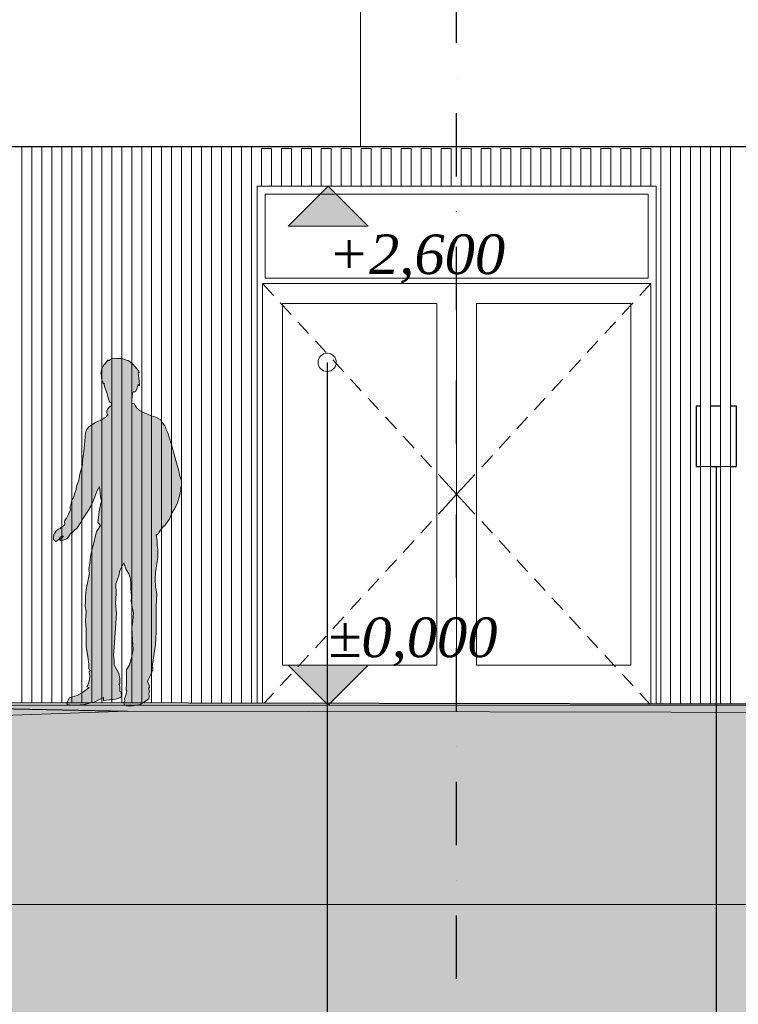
# Model space of a CAD drawing. Header units: millimetres. Extents: x -3848 to 115359, y -22918 to 12821.
# Tile 9 of 51: x 10814 to 14414, y -1500 to 3435. Entities that reach past the tile are written whole.
import ezdxf
from ezdxf.enums import TextEntityAlignment as Align

# ---------------------------------------------------------------- set-up
doc = ezdxf.new("R2010")
doc.units = ezdxf.units.MM
doc.header["$MEASUREMENT"] = 0
doc.linetypes.add('Dot & Dashed', pattern=[670.277762, 317.5, -176.388889, 0, -176.388874])
for name, color, linetype in [('1244_Fassaadi varustus', 7, 'Continuous'), ('1311_Vaheseinad', 7, 'Continuous'), ('New_010_Teljed', 7, 'Continuous'), ('New_1131_Liiklusalade katted', 7, 'Continuous'), ('New_1241_Välisseinad', 7, 'Continuous'), ('New_1331_Sisseehitatud standardmööbel', 7, 'Continuous'), ('New__2D mõõdud', 7, 'Continuous'), ('New_ARCHICAD Doors', 7, 'Continuous')]:
    doc.layers.add(name, color=color, linetype=linetype)
for name, color, linetype, lineweight in [('1244_Fassaadi varustus_Pen_No__101', 252, 'Continuous', 13), ('1311_Vaheseinad_Pen_No__41', 7, 'Continuous', 25), ('_2D maapind_Pen_No__101', 252, 'Continuous', 13), ('_2D tähised_Pen_No__1', 7, 'Continuous', 13), ('New_010_Teljed_Pen_No__1', 7, 'Continuous', 13), ('New_1131_Liiklusalade katted_Pen_No__53', 54, 'Continuous', 25), ('New_1241_Välisseinad_Pen_No__41', 7, 'Continuous', 25), ('New_1331_Sisseehitatud standardmööbel_Pen_No__101', 252, 'Continuous', 13), ('New__2D mõõdud_Pen_No__101', 252, 'Continuous', 13), ('New__2D tekstid_Pen_No__1', 7, 'Continuous', 13), ('New_ARCHICAD Doors_Pen_No__101', 252, 'Continuous', 13)]:
    doc.layers.add(name, color=color, linetype=linetype, lineweight=lineweight)
for name, color, linetype, lineweight, true_color in [('_2D maapind_Pen_No__102', 7, 'Continuous', 13, 0xcccccc), ('New_010_Teljed_Pen_No__48', 7, 'Continuous', 25, 0xa80f02), ('New_1131_Liiklusalade katted_Pen_No__93', 7, 'Continuous', 13, 0xa2a233), ('New__2D Abi_Pen_No__62', 7, 'Continuous', 20, 0xaaaaaa)]:
    doc.layers.add(name, color=color, linetype=linetype, lineweight=lineweight, true_color=true_color)
doc.styles.add('GENERATED_STYLE_1', font='arial.ttf')
doc.styles.add('GENERATED_STYLE_2', font='txt')
doc.dimstyles.new('GENERATED_STYLE__2', dxfattribs={"dimtxt": 0.18, "dimasz": 152, "dimexe": 0.18, "dimexo": 0.0625, "dimgap": 0.09, "dimtad": 0, "dimtih": 1, "dimtoh": 1, "dimdec": 4, "dimzin": 0, "dimdsep": 46, "dimcen": 0.09, "dimadec": 0, "dimazin": 0, "dimtfac": 1, "dimtdec": 4, "dimtmove": 0, "dimatfit": 3, "dimldrblk": 'ARROWHEAD_0', "dimfxl": 0, "dimtolj": 1, "dimtzin": 0, "dimarcsym": 0})
doc.dimstyles.new('GENERATED_STYLE__3', dxfattribs={"dimtxt": 0.18, "dimasz": 182.4, "dimexe": 0.18, "dimexo": 0.0625, "dimgap": 0.09, "dimtad": 0, "dimtih": 1, "dimtoh": 1, "dimdec": 4, "dimzin": 0, "dimdsep": 46, "dimcen": 0.09, "dimadec": 0, "dimazin": 0, "dimtfac": 1, "dimtdec": 4, "dimtmove": 0, "dimatfit": 3, "dimldrblk": 'ARROWHEAD_1', "dimfxl": 0, "dimtolj": 1, "dimtzin": 0, "dimarcsym": 0})

# ---------------------------------------------------------------- blocks, each defined once
blk = doc.blocks.new('Section Element_8_1')
at = {"layer": 'New_ARCHICAD Doors_Pen_No__101', "color": 252, "linetype": 'Continuous', "lineweight": 13}
for p, q in [((12003, 2560), (12003, 2600)), ((12003, 2600), (12025.1, 2600)), ((12075.1, 2600), (12125.1, 2600)), ((12175.1, 2600), (12225.1, 2600)), ((12275.1, 2600), (12325.1, 2600)), ((12375.1, 2600), (12425.1, 2600)), ((12475.1, 2600), (12525.1, 2600)), ((12575.1, 2600), (12625.1, 2600)), ((12675.1, 2600), (12725.1, 2600)), ((12775.1, 2600), (12825.1, 2600)), ((12875.1, 2600), (12925.1, 2600)), ((12975.1, 2600), (13025.1, 2600)), ((13075.1, 2600), (13125.1, 2600)), ((13175.1, 2600), (13225.1, 2600)), ((13275.1, 2600), (13325.1, 2600)), ((13375.1, 2600), (13425.1, 2600)), ((13475.1, 2600), (13525.1, 2600)), ((13575.1, 2600), (13625.1, 2600)), ((13675.1, 2600), (13725.1, 2600)), ((13775.1, 2600), (13825.1, 2600)), ((13875.1, 2600), (13925.1, 2600)), ((13975.1, 2600), (14003, 2600)), ((14003, 2600), (14003, 2560)), ((12003, 8.5), (12003, 2560)), ((12043, 2560), (12043, 2140)), ((13963, 2560), (12043, 2560)), ((13963, 2140), (13963, 2560)), ((14003, 2560), (14003, 5)), ((12043, 2140), (13963, 2140)), ((12031, 2112), (12085.2, 2053.1)), ((12031, 2112), (12031, 2012)), ((13003, 2112), (12031, 2112)), ((13003, 6.8), (13003, 2112)), ((13003, 2112), (13975, 2112)), ((13975, 2112), (13920.8, 2053.1)), ((13975, 2112), (13975, 2012)), ((12031, 2012), (12031, 200)), ((12119, 2016.4), (12131, 2003.4)), ((12131, 200), (12131, 2012)), ((12131, 2012), (12903, 2012)), ((12131, 2003.4), (12173.2, 1957.5)), ((12903, 2012), (12903, 200)), ((13103, 2012), (13103, 200)), ((13875, 2012), (13103, 2012)), ((13875, 2003.4), (13832.8, 1957.5)), ((13886.9, 2016.4), (13875, 2003.4)), ((13875, 200), (13875, 2012)), ((13975, 2012), (13975, 200)), ((12207.1, 1920.7), (12261.2, 1861.8)), ((13798.9, 1920.7), (13744.7, 1861.8)), ((12295.1, 1825.1), (12349.3, 1766.2)), ((13710.9, 1825.1), (13656.7, 1766.2)), ((12383.2, 1729.4), (12437.3, 1670.5)), ((13622.8, 1729.4), (13568.6, 1670.5)), ((12471.2, 1633.8), (12525.4, 1574.9)), ((13534.8, 1633.8), (13480.6, 1574.9)), ((12559.2, 1538.1), (12613.4, 1479.2)), ((13446.7, 1538.1), (13392.6, 1479.2)), ((12647.3, 1442.5), (12701.5, 1383.6)), ((13358.7, 1442.5), (13304.5, 1383.6)), ((12735.3, 1346.8), (12789.5, 1287.9)), ((13270.7, 1346.8), (13216.5, 1287.9)), ((12823.4, 1251.2), (12877.5, 1192.3)), ((13182.6, 1251.2), (13128.4, 1192.3)), ((12911.4, 1155.5), (12948.8, 1114.9)), ((13094.6, 1155.5), (13057.2, 1114.9)), ((12948.8, 1114.9), (13003, 1056)), ((13057.2, 1114.9), (13003, 1056)), ((12948.8, 997.1), (13003, 1056)), ((13057.2, 997.1), (13003, 1056)), ((12911.4, 956.5), (12948.8, 997.1)), ((13094.6, 956.5), (13057.2, 997.1)), ((12823.4, 860.8), (12877.5, 919.7)), ((13182.6, 860.8), (13128.4, 919.7)), ((12735.3, 765.2), (12789.5, 824.1)), ((13270.7, 765.2), (13216.5, 824.1)), ((12647.3, 669.5), (12701.5, 728.4)), ((13358.7, 669.5), (13304.5, 728.4)), ((12559.2, 573.9), (12613.4, 632.8)), ((13446.7, 573.9), (13392.6, 632.8)), ((12471.2, 478.2), (12525.4, 537.1)), ((13534.8, 478.2), (13480.6, 537.1)), ((12383.2, 382.6), (12437.3, 441.5)), ((13622.8, 382.6), (13568.6, 441.5)), ((12295.1, 286.9), (12349.3, 345.8)), ((13710.9, 286.9), (13656.7, 345.8)), ((12215.1, 200), (12261.2, 250.2)), ((13790.9, 200), (13744.7, 250.2)), ((12031, 200), (12031, 8.5)), ((12903, 200), (12131, 200)), ((12207.1, 191.3), (12215.1, 200)), ((13103, 200), (13875, 200)), ((13798.9, 191.3), (13790.9, 200)), ((13975, 200), (13975, 5)), ((12119, 95.6), (12173.2, 154.5)), ((13886.9, 95.6), (13832.8, 154.5)), ((12038.8, 8.5), (12085.2, 58.9)), ((13970.4, 5), (13920.8, 58.9))]:
    blk.add_line(p, q, dxfattribs=at)
blk = doc.blocks.new('Section Element_9_1')
at = {"layer": 'New_1241_Välisseinad_Pen_No__41', "color": 7, "linetype": 'Continuous', "lineweight": 25}
blk.add_line((0, 2799.5), (15725.1, 2799.5), dxfattribs=at)
blk = doc.blocks.new('Section Element_47_1')
at = {"layer": 'New_1131_Liiklusalade katted_Pen_No__53', "color": 54, "linetype": 'Continuous', "lineweight": 25}
for p, q in [((16784, 0), (9314.2, 13.3)), ((9314.2, 13.3), (11351.7, -31.1))]:
    blk.add_line(p, q, dxfattribs=at)
at = {"layer": 'New_1131_Liiklusalade katted_Pen_No__93', "color": 55, "linetype": 'Continuous', "lineweight": 13, "true_color": 0xa2a233}
blk.add_line((42233.3, -1000), (-2242.6, -1000), dxfattribs=at)
at = {"layer": 'New_1131_Liiklusalade katted_Pen_No__93', "color": 55, "linetype": 'Continuous', "lineweight": 13, "true_color": 0xa2a233, "flags": 128}
blk.add_lwpolyline([(42233.3, -63.2), (38040.7, -100), (35424.8, -100), (32328, -144.1), (28489.2, -191.7), (28431, -200), (28280.1, -203.9), (26966.4, -200), (25864.4, -200), (19449.8, -111.8), (18304.1, -111.5), (17330, -100), (15895, -39.2), (11351.7, -31.1), (9394.6, -100), (7857.9, -111.1), (7050, -121.2), (1915.2, -100), (-376.7, -98.3), (-2242.6, -118)], dxfattribs=at)
blk = doc.blocks.new('Section Element_235_1')
at = {"layer": '1311_Vaheseinad_Pen_No__41', "color": 7, "linetype": 'Continuous', "lineweight": 25}
for p, q in [((14203, 1500), (14203, 1195.5)), ((14203, 1500), (14225.1, 1500)), ((14275.1, 1500), (14325.1, 1500)), ((14375.1, 1500), (14403, 1500)), ((14403, 1500), (14403, 1195.5)), ((14203, 1195.5), (14225.1, 1195.5)), ((14275.1, 1195.5), (14325.1, 1195.5)), ((14375.1, 1195.5), (14403, 1195.5))]:
    blk.add_line(p, q, dxfattribs=at)
blk = doc.blocks.new('Section Element_252_1')
at = {"layer": '1244_Fassaadi varustus_Pen_No__101', "color": 252, "linetype": 'Continuous', "lineweight": 13}
for p, q in [((14325.1, 4.4), (14325.1, 2799.5)), ((14375.1, 4.3), (14375.1, 2799.5))]:
    blk.add_line(p, q, dxfattribs=at)
blk = doc.blocks.new('Section Element_253_1')
at = {"layer": '1244_Fassaadi varustus_Pen_No__101', "color": 252, "linetype": 'Continuous', "lineweight": 13}
for p, q in [((14225.1, 4.6), (14225.1, 2799.5)), ((14275.1, 4.5), (14275.1, 2799.5))]:
    blk.add_line(p, q, dxfattribs=at)
blk = doc.blocks.new('Section Element_254_1')
at = {"layer": '1244_Fassaadi varustus_Pen_No__101', "color": 252, "linetype": 'Continuous', "lineweight": 13}
for p, q in [((14125.1, 4.8), (14125.1, 2799.5)), ((14175.1, 4.7), (14175.1, 2799.5))]:
    blk.add_line(p, q, dxfattribs=at)
blk = doc.blocks.new('Section Element_255_1')
at = {"layer": '1244_Fassaadi varustus_Pen_No__101', "color": 252, "linetype": 'Continuous', "lineweight": 13}
for p, q in [((14025.1, 4.9), (14025.1, 2799.5)), ((14075.1, 4.8), (14075.1, 2799.5))]:
    blk.add_line(p, q, dxfattribs=at)
blk = doc.blocks.new('Section Element_256_1')
at = {"layer": '1244_Fassaadi varustus_Pen_No__101', "color": 252, "linetype": 'Continuous', "lineweight": 13}
for p, q in [((13925.1, 2790), (13927.4, 2790)), ((13925.1, 2600), (13925.1, 2790)), ((13927.4, 2790), (13933.1, 2790)), ((13933.1, 2790), (13967.1, 2790)), ((13967.1, 2790), (13972.7, 2790)), ((13972.7, 2790), (13975.1, 2790)), ((13975.1, 2600), (13975.1, 2790)), ((13925.1, 2600), (13927.4, 2600)), ((13927.4, 2600), (13933.1, 2600)), ((13933.1, 2600), (13967.1, 2600)), ((13967.1, 2600), (13972.7, 2600)), ((13972.7, 2600), (13975.1, 2600))]:
    blk.add_line(p, q, dxfattribs=at)
blk = doc.blocks.new('Section Element_257_1')
at = {"layer": '1244_Fassaadi varustus_Pen_No__101', "color": 252, "linetype": 'Continuous', "lineweight": 13}
for p, q in [((13825.1, 2790), (13827.4, 2790)), ((13825.1, 2600), (13825.1, 2790)), ((13827.4, 2790), (13833.1, 2790)), ((13833.1, 2790), (13867.1, 2790)), ((13867.1, 2790), (13872.7, 2790)), ((13872.7, 2790), (13875.1, 2790)), ((13875.1, 2600), (13875.1, 2790)), ((13825.1, 2600), (13827.4, 2600)), ((13827.4, 2600), (13833.1, 2600)), ((13833.1, 2600), (13867.1, 2600)), ((13867.1, 2600), (13872.7, 2600)), ((13872.7, 2600), (13875.1, 2600))]:
    blk.add_line(p, q, dxfattribs=at)
blk = doc.blocks.new('Section Element_258_1')
at = {"layer": '1244_Fassaadi varustus_Pen_No__101', "color": 252, "linetype": 'Continuous', "lineweight": 13}
for p, q in [((13725.1, 2790), (13727.4, 2790)), ((13725.1, 2600), (13725.1, 2790)), ((13727.4, 2790), (13733.1, 2790)), ((13733.1, 2790), (13767.1, 2790)), ((13767.1, 2790), (13772.7, 2790)), ((13772.7, 2790), (13775.1, 2790)), ((13775.1, 2600), (13775.1, 2790)), ((13725.1, 2600), (13727.4, 2600)), ((13727.4, 2600), (13733.1, 2600)), ((13733.1, 2600), (13767.1, 2600)), ((13767.1, 2600), (13772.7, 2600)), ((13772.7, 2600), (13775.1, 2600))]:
    blk.add_line(p, q, dxfattribs=at)
blk = doc.blocks.new('Section Element_259_1')
at = {"layer": '1244_Fassaadi varustus_Pen_No__101', "color": 252, "linetype": 'Continuous', "lineweight": 13}
for p, q in [((13625.1, 2790), (13627.4, 2790)), ((13625.1, 2600), (13625.1, 2790)), ((13627.4, 2790), (13633.1, 2790)), ((13633.1, 2790), (13667.1, 2790)), ((13667.1, 2790), (13672.7, 2790)), ((13672.7, 2790), (13675.1, 2790)), ((13675.1, 2600), (13675.1, 2790)), ((13625.1, 2600), (13627.4, 2600)), ((13627.4, 2600), (13633.1, 2600)), ((13633.1, 2600), (13667.1, 2600)), ((13667.1, 2600), (13672.7, 2600)), ((13672.7, 2600), (13675.1, 2600))]:
    blk.add_line(p, q, dxfattribs=at)
blk = doc.blocks.new('Section Element_260_1')
at = {"layer": '1244_Fassaadi varustus_Pen_No__101', "color": 252, "linetype": 'Continuous', "lineweight": 13}
for p, q in [((13525.1, 2790), (13527.4, 2790)), ((13525.1, 2600), (13525.1, 2790)), ((13527.4, 2790), (13533.1, 2790)), ((13533.1, 2790), (13567.1, 2790)), ((13567.1, 2790), (13572.7, 2790)), ((13572.7, 2790), (13575.1, 2790)), ((13575.1, 2600), (13575.1, 2790)), ((13525.1, 2600), (13527.4, 2600)), ((13527.4, 2600), (13533.1, 2600)), ((13533.1, 2600), (13567.1, 2600)), ((13567.1, 2600), (13572.7, 2600)), ((13572.7, 2600), (13575.1, 2600))]:
    blk.add_line(p, q, dxfattribs=at)
blk = doc.blocks.new('Section Element_261_1')
at = {"layer": '1244_Fassaadi varustus_Pen_No__101', "color": 252, "linetype": 'Continuous', "lineweight": 13}
for p, q in [((13425.1, 2790), (13427.4, 2790)), ((13425.1, 2600), (13425.1, 2790)), ((13427.4, 2790), (13433.1, 2790)), ((13433.1, 2790), (13467.1, 2790)), ((13467.1, 2790), (13472.7, 2790)), ((13472.7, 2790), (13475.1, 2790)), ((13475.1, 2600), (13475.1, 2790)), ((13425.1, 2600), (13427.4, 2600)), ((13427.4, 2600), (13433.1, 2600)), ((13433.1, 2600), (13467.1, 2600)), ((13467.1, 2600), (13472.7, 2600)), ((13472.7, 2600), (13475.1, 2600))]:
    blk.add_line(p, q, dxfattribs=at)
blk = doc.blocks.new('Section Element_262_1')
at = {"layer": '1244_Fassaadi varustus_Pen_No__101', "color": 252, "linetype": 'Continuous', "lineweight": 13}
for p, q in [((13325.1, 2790), (13327.4, 2790)), ((13325.1, 2600), (13325.1, 2790)), ((13327.4, 2790), (13333.1, 2790)), ((13333.1, 2790), (13367.1, 2790)), ((13367.1, 2790), (13372.7, 2790)), ((13372.7, 2790), (13375.1, 2790)), ((13375.1, 2600), (13375.1, 2790)), ((13325.1, 2600), (13327.4, 2600)), ((13327.4, 2600), (13333.1, 2600)), ((13333.1, 2600), (13367.1, 2600)), ((13367.1, 2600), (13372.7, 2600)), ((13372.7, 2600), (13375.1, 2600))]:
    blk.add_line(p, q, dxfattribs=at)
blk = doc.blocks.new('Section Element_263_1')
at = {"layer": '1244_Fassaadi varustus_Pen_No__101', "color": 252, "linetype": 'Continuous', "lineweight": 13}
for p, q in [((13225.1, 2790), (13227.4, 2790)), ((13225.1, 2600), (13225.1, 2790)), ((13227.4, 2790), (13233.1, 2790)), ((13233.1, 2790), (13267.1, 2790)), ((13267.1, 2790), (13272.7, 2790)), ((13272.7, 2790), (13275.1, 2790)), ((13275.1, 2600), (13275.1, 2790)), ((13225.1, 2600), (13227.4, 2600)), ((13227.4, 2600), (13233.1, 2600)), ((13233.1, 2600), (13267.1, 2600)), ((13267.1, 2600), (13272.7, 2600)), ((13272.7, 2600), (13275.1, 2600))]:
    blk.add_line(p, q, dxfattribs=at)
blk = doc.blocks.new('Section Element_264_1')
at = {"layer": '1244_Fassaadi varustus_Pen_No__101', "color": 252, "linetype": 'Continuous', "lineweight": 13}
for p, q in [((13125.1, 2790), (13127.4, 2790)), ((13125.1, 2600), (13125.1, 2790)), ((13127.4, 2790), (13133.1, 2790)), ((13133.1, 2790), (13167.1, 2790)), ((13167.1, 2790), (13172.7, 2790)), ((13172.7, 2790), (13175.1, 2790)), ((13175.1, 2600), (13175.1, 2790)), ((13125.1, 2600), (13127.4, 2600)), ((13127.4, 2600), (13133.1, 2600)), ((13133.1, 2600), (13167.1, 2600)), ((13167.1, 2600), (13172.7, 2600)), ((13172.7, 2600), (13175.1, 2600))]:
    blk.add_line(p, q, dxfattribs=at)
blk = doc.blocks.new('Section Element_265_1')
at = {"layer": '1244_Fassaadi varustus_Pen_No__101', "color": 252, "linetype": 'Continuous', "lineweight": 13}
for p, q in [((13025.1, 2790), (13027.4, 2790)), ((13025.1, 2600), (13025.1, 2790)), ((13027.4, 2790), (13033.1, 2790)), ((13033.1, 2790), (13067.1, 2790)), ((13067.1, 2790), (13072.7, 2790)), ((13072.7, 2790), (13075.1, 2790)), ((13075.1, 2600), (13075.1, 2790)), ((13025.1, 2600), (13027.4, 2600)), ((13027.4, 2600), (13033.1, 2600)), ((13033.1, 2600), (13067.1, 2600)), ((13067.1, 2600), (13072.7, 2600)), ((13072.7, 2600), (13075.1, 2600))]:
    blk.add_line(p, q, dxfattribs=at)
blk = doc.blocks.new('Section Element_266_1')
at = {"layer": '1244_Fassaadi varustus_Pen_No__101', "color": 252, "linetype": 'Continuous', "lineweight": 13}
for p, q in [((12925.1, 2790), (12927.4, 2790)), ((12925.1, 2600), (12925.1, 2790)), ((12927.4, 2790), (12933.1, 2790)), ((12933.1, 2790), (12967.1, 2790)), ((12967.1, 2790), (12972.7, 2790)), ((12972.7, 2790), (12975.1, 2790)), ((12975.1, 2600), (12975.1, 2790)), ((12925.1, 2600), (12927.4, 2600)), ((12927.4, 2600), (12933.1, 2600)), ((12933.1, 2600), (12967.1, 2600)), ((12967.1, 2600), (12972.7, 2600)), ((12972.7, 2600), (12975.1, 2600))]:
    blk.add_line(p, q, dxfattribs=at)
blk = doc.blocks.new('Section Element_267_1')
at = {"layer": '1244_Fassaadi varustus_Pen_No__101', "color": 252, "linetype": 'Continuous', "lineweight": 13}
for p, q in [((12825.1, 2790), (12827.4, 2790)), ((12825.1, 2600), (12825.1, 2790)), ((12827.4, 2790), (12833.1, 2790)), ((12833.1, 2790), (12867.1, 2790)), ((12867.1, 2790), (12872.7, 2790)), ((12872.7, 2790), (12875.1, 2790)), ((12875.1, 2600), (12875.1, 2790)), ((12825.1, 2600), (12827.4, 2600)), ((12827.4, 2600), (12833.1, 2600)), ((12833.1, 2600), (12867.1, 2600)), ((12867.1, 2600), (12872.7, 2600)), ((12872.7, 2600), (12875.1, 2600))]:
    blk.add_line(p, q, dxfattribs=at)
blk = doc.blocks.new('Section Element_268_1')
at = {"layer": '1244_Fassaadi varustus_Pen_No__101', "color": 252, "linetype": 'Continuous', "lineweight": 13}
for p, q in [((12725.1, 2790), (12727.4, 2790)), ((12725.1, 2600), (12725.1, 2790)), ((12727.4, 2790), (12733.1, 2790)), ((12733.1, 2790), (12767.1, 2790)), ((12767.1, 2790), (12772.7, 2790)), ((12772.7, 2790), (12775.1, 2790)), ((12775.1, 2600), (12775.1, 2790)), ((12725.1, 2600), (12727.4, 2600)), ((12727.4, 2600), (12733.1, 2600)), ((12733.1, 2600), (12767.1, 2600)), ((12767.1, 2600), (12772.7, 2600)), ((12772.7, 2600), (12775.1, 2600))]:
    blk.add_line(p, q, dxfattribs=at)
blk = doc.blocks.new('Section Element_269_1')
at = {"layer": '1244_Fassaadi varustus_Pen_No__101', "color": 252, "linetype": 'Continuous', "lineweight": 13}
for p, q in [((12625.1, 2790), (12627.4, 2790)), ((12625.1, 2600), (12625.1, 2790)), ((12627.4, 2790), (12633.1, 2790)), ((12633.1, 2790), (12667.1, 2790)), ((12667.1, 2790), (12672.7, 2790)), ((12672.7, 2790), (12675.1, 2790)), ((12675.1, 2600), (12675.1, 2790)), ((12625.1, 2600), (12627.4, 2600)), ((12627.4, 2600), (12633.1, 2600)), ((12633.1, 2600), (12667.1, 2600)), ((12667.1, 2600), (12672.7, 2600)), ((12672.7, 2600), (12675.1, 2600))]:
    blk.add_line(p, q, dxfattribs=at)
blk = doc.blocks.new('Section Element_270_1')
at = {"layer": '1244_Fassaadi varustus_Pen_No__101', "color": 252, "linetype": 'Continuous', "lineweight": 13}
for p, q in [((12525.1, 2790), (12527.4, 2790)), ((12525.1, 2600), (12525.1, 2790)), ((12527.4, 2790), (12533.1, 2790)), ((12533.1, 2790), (12567.1, 2790)), ((12567.1, 2790), (12572.7, 2790)), ((12572.7, 2790), (12575.1, 2790)), ((12575.1, 2600), (12575.1, 2790)), ((12525.1, 2600), (12527.4, 2600)), ((12527.4, 2600), (12533.1, 2600)), ((12533.1, 2600), (12567.1, 2600)), ((12567.1, 2600), (12572.7, 2600)), ((12572.7, 2600), (12575.1, 2600))]:
    blk.add_line(p, q, dxfattribs=at)
blk = doc.blocks.new('Section Element_271_1')
at = {"layer": '1244_Fassaadi varustus_Pen_No__101', "color": 252, "linetype": 'Continuous', "lineweight": 13}
for p, q in [((12425.1, 2790), (12427.4, 2790)), ((12425.1, 2600), (12425.1, 2790)), ((12427.4, 2790), (12433.1, 2790)), ((12433.1, 2790), (12467.1, 2790)), ((12467.1, 2790), (12472.7, 2790)), ((12472.7, 2790), (12475.1, 2790)), ((12475.1, 2600), (12475.1, 2790)), ((12425.1, 2600), (12427.4, 2600)), ((12427.4, 2600), (12433.1, 2600)), ((12433.1, 2600), (12467.1, 2600)), ((12467.1, 2600), (12472.7, 2600)), ((12472.7, 2600), (12475.1, 2600))]:
    blk.add_line(p, q, dxfattribs=at)
blk = doc.blocks.new('Section Element_272_1')
at = {"layer": '1244_Fassaadi varustus_Pen_No__101', "color": 252, "linetype": 'Continuous', "lineweight": 13}
for p, q in [((12325.1, 2790), (12327.4, 2790)), ((12325.1, 2600), (12325.1, 2790)), ((12327.4, 2790), (12333.1, 2790)), ((12333.1, 2790), (12367.1, 2790)), ((12367.1, 2790), (12372.7, 2790)), ((12372.7, 2790), (12375.1, 2790)), ((12375.1, 2600), (12375.1, 2790)), ((12325.1, 2600), (12327.4, 2600)), ((12327.4, 2600), (12333.1, 2600)), ((12333.1, 2600), (12367.1, 2600)), ((12367.1, 2600), (12372.7, 2600)), ((12372.7, 2600), (12375.1, 2600))]:
    blk.add_line(p, q, dxfattribs=at)
blk = doc.blocks.new('Section Element_273_1')
at = {"layer": '1244_Fassaadi varustus_Pen_No__101', "color": 252, "linetype": 'Continuous', "lineweight": 13}
for p, q in [((12225.1, 2790), (12227.4, 2790)), ((12225.1, 2600), (12225.1, 2790)), ((12227.4, 2790), (12233.1, 2790)), ((12233.1, 2790), (12267.1, 2790)), ((12267.1, 2790), (12272.7, 2790)), ((12272.7, 2790), (12275.1, 2790)), ((12275.1, 2600), (12275.1, 2790)), ((12225.1, 2600), (12227.4, 2600)), ((12227.4, 2600), (12233.1, 2600)), ((12233.1, 2600), (12267.1, 2600)), ((12267.1, 2600), (12272.7, 2600)), ((12272.7, 2600), (12275.1, 2600))]:
    blk.add_line(p, q, dxfattribs=at)
blk = doc.blocks.new('Section Element_274_1')
at = {"layer": '1244_Fassaadi varustus_Pen_No__101', "color": 252, "linetype": 'Continuous', "lineweight": 13}
for p, q in [((12125.1, 2790), (12127.4, 2790)), ((12125.1, 2600), (12125.1, 2790)), ((12127.4, 2790), (12133.1, 2790)), ((12133.1, 2790), (12167.1, 2790)), ((12167.1, 2790), (12172.7, 2790)), ((12172.7, 2790), (12175.1, 2790)), ((12175.1, 2600), (12175.1, 2790)), ((12125.1, 2600), (12127.4, 2600)), ((12127.4, 2600), (12133.1, 2600)), ((12133.1, 2600), (12167.1, 2600)), ((12167.1, 2600), (12172.7, 2600)), ((12172.7, 2600), (12175.1, 2600))]:
    blk.add_line(p, q, dxfattribs=at)
blk = doc.blocks.new('Section Element_275_1')
at = {"layer": '1244_Fassaadi varustus_Pen_No__101', "color": 252, "linetype": 'Continuous', "lineweight": 13}
for p, q in [((12025.1, 2790), (12027.4, 2790)), ((12025.1, 2600), (12025.1, 2790)), ((12027.4, 2790), (12033.1, 2790)), ((12033.1, 2790), (12067.1, 2790)), ((12067.1, 2790), (12072.7, 2790)), ((12072.7, 2790), (12075.1, 2790)), ((12075.1, 2600), (12075.1, 2790)), ((12025.1, 2600), (12027.4, 2600)), ((12027.4, 2600), (12033.1, 2600)), ((12033.1, 2600), (12067.1, 2600)), ((12067.1, 2600), (12072.7, 2600)), ((12072.7, 2600), (12075.1, 2600))]:
    blk.add_line(p, q, dxfattribs=at)
blk = doc.blocks.new('Section Element_276_1')
at = {"layer": '1244_Fassaadi varustus_Pen_No__101', "color": 252, "linetype": 'Continuous', "lineweight": 13}
for p, q in [((11925.1, 8.7), (11925.1, 2799.5)), ((11975.1, 8.6), (11975.1, 2799.5))]:
    blk.add_line(p, q, dxfattribs=at)
blk = doc.blocks.new('Section Element_277_1')
at = {"layer": '1244_Fassaadi varustus_Pen_No__101', "color": 252, "linetype": 'Continuous', "lineweight": 13}
for p, q in [((11825.1, 8.9), (11825.1, 2799.5)), ((11875.1, 8.8), (11875.1, 2799.5))]:
    blk.add_line(p, q, dxfattribs=at)
blk = doc.blocks.new('Section Element_278_1')
at = {"layer": '1244_Fassaadi varustus_Pen_No__101', "color": 252, "linetype": 'Continuous', "lineweight": 13}
for p, q in [((11725.1, 9), (11725.1, 2799.5)), ((11775.1, 9), (11775.1, 2799.5))]:
    blk.add_line(p, q, dxfattribs=at)
blk = doc.blocks.new('Section Element_279_1')
at = {"layer": '1244_Fassaadi varustus_Pen_No__101', "color": 252, "linetype": 'Continuous', "lineweight": 13}
for p, q in [((11625.1, 9.2), (11625.1, 2799.5)), ((11675.1, 9.1), (11675.1, 2799.5))]:
    blk.add_line(p, q, dxfattribs=at)
blk = doc.blocks.new('Section Element_280_1')
at = {"layer": '1244_Fassaadi varustus_Pen_No__101', "color": 252, "linetype": 'Continuous', "lineweight": 13}
for p, q in [((11525.1, 9.4), (11525.1, 2799.5)), ((11575.1, 9.3), (11575.1, 2799.5))]:
    blk.add_line(p, q, dxfattribs=at)
blk = doc.blocks.new('Section Element_281_1')
at = {"layer": '1244_Fassaadi varustus_Pen_No__101', "color": 252, "linetype": 'Continuous', "lineweight": 13}
for p, q in [((11425.1, 9.6), (11425.1, 2799.5)), ((11475.1, 9.5), (11475.1, 2799.5))]:
    blk.add_line(p, q, dxfattribs=at)
blk = doc.blocks.new('Section Element_282_1')
at = {"layer": '1244_Fassaadi varustus_Pen_No__101', "color": 252, "linetype": 'Continuous', "lineweight": 13}
for p, q in [((11325.1, 9.8), (11325.1, 2799.5)), ((11375.1, 9.7), (11375.1, 2799.5))]:
    blk.add_line(p, q, dxfattribs=at)
blk = doc.blocks.new('Section Element_283_1')
at = {"layer": '1244_Fassaadi varustus_Pen_No__101', "color": 252, "linetype": 'Continuous', "lineweight": 13}
for p, q in [((11225.1, 9.9), (11225.1, 2799.5)), ((11275.1, 9.8), (11275.1, 2799.5))]:
    blk.add_line(p, q, dxfattribs=at)
blk = doc.blocks.new('Section Element_284_1')
at = {"layer": '1244_Fassaadi varustus_Pen_No__101', "color": 252, "linetype": 'Continuous', "lineweight": 13}
for p, q in [((11125.1, 10.1), (11125.1, 2799.5)), ((11175.1, 10), (11175.1, 2799.5))]:
    blk.add_line(p, q, dxfattribs=at)
blk = doc.blocks.new('Section Element_285_1')
at = {"layer": '1244_Fassaadi varustus_Pen_No__101', "color": 252, "linetype": 'Continuous', "lineweight": 13}
for p, q in [((11025.1, 10.3), (11025.1, 2799.5)), ((11075.1, 10.2), (11075.1, 2799.5))]:
    blk.add_line(p, q, dxfattribs=at)
blk = doc.blocks.new('Section Element_286_1')
at = {"layer": '1244_Fassaadi varustus_Pen_No__101', "color": 252, "linetype": 'Continuous', "lineweight": 13}
for p, q in [((10925.1, 10.5), (10925.1, 2799.5)), ((10975.1, 10.4), (10975.1, 2799.5))]:
    blk.add_line(p, q, dxfattribs=at)
blk = doc.blocks.new('Section Element_287_1')
at = {"layer": '1244_Fassaadi varustus_Pen_No__101', "color": 252, "linetype": 'Continuous', "lineweight": 13}
for p, q in [((10825.1, 10.6), (10825.1, 2799.5)), ((10875.1, 10.6), (10875.1, 2799.5))]:
    blk.add_line(p, q, dxfattribs=at)
blk = doc.blocks.new('Standard grid marker[2]_1', base_point=(13000, 10000))
at = {"layer": 'New_010_Teljed_Pen_No__48', "color": 14, "linetype": 'Dot & Dashed', "lineweight": 25, "true_color": 0xa80f02}
blk.add_line((13000, 9000), (13000, -3000), dxfattribs=at)
at = {"layer": 'New_010_Teljed_Pen_No__1', "color": 7, "lineweight": 13, "style": 'GENERATED_STYLE_1'}
for tag, p in [('AC_MarkerText_1_0', (13000, 10520)), ('AC_MarkerText_1_1', (13000, -4480))]:
    blk.add_attdef(tag, text='', height=350, rotation=360, dxfattribs=at).set_placement(p, align=Align.MIDDLE_CENTER)
blk = doc.blocks.new('Standing Man Contour 02 23[5]_1', base_point=(11093.6, 0))
at = {"layer": 'New_1331_Sisseehitatud standardmööbel', "linetype": 'Continuous', "lineweight": 0, "true_color": 0xffffff}
blk.add_hatch(color=7, dxfattribs=at).paths.add_polyline_path([(10985, 854.6), (10983.7, 842.6), (10984.2, 829.7), (10995.2, 819.9), (11010.5, 828.8), (11014.7, 840.1), (11025.1, 845.6), (11033.8, 845.9), (11014.3, 828.6), (11021.6, 823), (11049.5, 833.4), (11058.5, 843.7), (11064.4, 852.6), (11069.9, 863.9), (11074.3, 859.8), (11081, 868.5), (11092.5, 880.2), (11100, 884.2), (11118.8, 913.2), (11131.8, 936.6), (11145.5, 955.8), (11159, 976.4), (11170.1, 996.6), (11180, 1019), (11191, 1043.5), (11201.3, 1072.1), (11213.9, 1095), (11218.6, 1045.8), (11223.6, 1024), (11213.1, 979.6), (11205.1, 914.3), (11218.8, 899), (11199, 867.6), (11193.6, 850.1), (11184.9, 813.7), (11178.8, 789), (11168.5, 744.2), (11165.6, 711), (11159.6, 681.6), (11164, 662.8), (11156.6, 627.4), (11147, 578.5), (11144.5, 544.9), (11144.2, 519.2), (11142.3, 494.7), (11146.7, 469.2), (11144, 424.6), (11146.6, 377.1), (11147.3, 313.5), (11147.5, 290.8), (11155.7, 243.6), (11159.6, 202.4), (11161.1, 180.8), (11167.1, 172.7), (11162.8, 166.3), (11164.9, 146.7), (11164.4, 128.1), (11157.4, 102.8), (11151.2, 90.5), (11162.6, 88.6), (11129.1, 62), (11101.6, 47.7), (11079, 41.7), (11063, 35.2), (11054.7, 20.9), (11053.3, 15.1), (11050.6, 14), (11050.3, 5), (11071.9, 0.1), (11093.6, 0), (11136.3, 2.3), (11186.7, 13.9), (11227.9, 34.6), (11233.3, 37.8), (11233.3, 20.4), (11249.5, 23.6), (11294.7, 30), (11315.9, 36), (11323.4, 42.8), (11322, 67.3), (11315.8, 67.3), (11315.8, 85.8), (11314.8, 101.8), (11310.9, 102.2), (11315.2, 108.5), (11314.9, 132.2), (11309.9, 158.1), (11287.1, 201.5), (11286.9, 224.7), (11284.7, 251), (11286.7, 287.8), (11298.4, 461), (11293.6, 508.6), (11297.4, 558.4), (11296.5, 606.7), (11309.9, 648.1), (11315, 673.5), (11335.1, 713.1), (11346.2, 682.9), (11361.5, 657.2), (11366.8, 638.5), (11370.2, 612.9), (11370.2, 582.1), (11373.5, 548), (11372.6, 520.3), (11376.7, 490.6), (11384.8, 462.4), (11380.8, 420.4), (11375.8, 388.3), (11377.7, 357.5), (11379.5, 326.9), (11380.4, 299.5), (11382, 279.8), (11379.2, 258), (11371.8, 231.7), (11364.1, 201.5), (11348.4, 176.8), (11348.7, 134.7), (11349.5, 101.6), (11347.1, 83.1), (11346.7, 73.6), (11351.2, 75.2), (11349.3, 63), (11344.5, 44.7), (11339.1, 33.5), (11341, 18.6), (11336.5, 14.7), (11337.8, 0.4), (11348.9, -3.7), (11384.4, -4), (11421.2, 4), (11444.8, 19.3), (11461.1, 30.8), (11462.8, 44.9), (11461.2, 58.4), (11463.6, 70.2), (11459.5, 84.7), (11463.8, 87.3), (11460.4, 103.8), (11454.6, 116.7), (11458.3, 126.3), (11470.9, 152.5), (11480.2, 175.7), (11480.3, 187.6), (11477.8, 191.1), (11489.6, 269.3), (11493.8, 303.6), (11496.6, 331.6), (11497, 369.1), (11497, 412.4), (11498, 486.5), (11500, 529.1), (11501, 553.4), (11497.2, 578), (11494, 589.9), (11491.9, 631.2), (11493.9, 664.3), (11502.6, 719.3), (11506.6, 739.4), (11506.3, 778.7), (11502.7, 799), (11503.5, 824.8), (11498, 851), (11509.4, 860.4), (11519.2, 877.1), (11535.9, 898.1), (11539.5, 896.8), (11548.5, 909.1), (11565, 931.5), (11576.6, 961.3), (11589.8, 983.3), (11602.1, 1008.4), (11615.7, 1053.2), (11621.5, 1080.2), (11622, 1089.3), (11625.1, 1100.3), (11624.9, 1125.9), (11614.4, 1154.2), (11611.9, 1173.3), (11595.7, 1226.3), (11585.8, 1262.8), (11572.7, 1311.1), (11555.4, 1365), (11546.2, 1384.5), (11545.1, 1391.9), (11541.5, 1399.4), (11530.2, 1414.8), (11524.9, 1421.1), (11521.2, 1430), (11495.5, 1442.2), (11472.5, 1450.1), (11453.7, 1458.1), (11433.5, 1465.5), (11413.2, 1477.1), (11404.3, 1485.7), (11401.1, 1488), (11395.1, 1496.1), (11391.8, 1501.8), (11386.7, 1510.5), (11377.4, 1509.1), (11376.1, 1517.4), (11376.1, 1533.1), (11377.7, 1541.4), (11378.1, 1547.6), (11379.5, 1562.7), (11380.3, 1567.9), (11385, 1569.5), (11390.4, 1570.1), (11395.4, 1573.8), (11400.2, 1585.3), (11405.4, 1602.1), (11408.6, 1606.2), (11414.1, 1601.1), (11413.3, 1624.7), (11409.1, 1647.8), (11407.3, 1667.3), (11412.4, 1664.4), (11410.7, 1672.7), (11392.4, 1695.6), (11381.1, 1707.6), (11368.5, 1718.5), (11357.7, 1726.8), (11353.5, 1726.1), (11343.3, 1730.7), (11325.4, 1736), (11309.1, 1736.8), (11300.6, 1736.4), (11287.5, 1738.7), (11273.3, 1735.1), (11259.6, 1724.9), (11257.2, 1730.1), (11247, 1717.8), (11240.8, 1708.3), (11236.4, 1709), (11232.6, 1697), (11224.6, 1681.1), (11220.3, 1659.1), (11224.5, 1654), (11224.5, 1641.6), (11227.3, 1619.8), (11230, 1621.1), (11231.6, 1613.8), (11232.7, 1609.7), (11236.9, 1613.2), (11237.2, 1602.3), (11240.7, 1591.5), (11246.7, 1574.4), (11251.7, 1560), (11257.3, 1539.5), (11261.6, 1523.5), (11266.9, 1516.7), (11274, 1514), (11274.5, 1501.7), (11261.6, 1492.6), (11254.6, 1482.5), (11250, 1475.2), (11250.2, 1464.8), (11255.5, 1455.1), (11247.2, 1444.4), (11221.6, 1428.1), (11195.8, 1417), (11183.6, 1409.9), (11159.8, 1394.4), (11148, 1378.8), (11144.5, 1364.5), (11140.8, 1323.6), (11134.6, 1270.8), (11129.1, 1220.1), (11129.2, 1204), (11122, 1179.6), (11114.7, 1156.2), (11110.7, 1126.6), (11106.1, 1113.1), (11098.2, 1096.7), (11097.5, 1079.5), (11091, 1063.3), (11086.1, 1045.9), (11081.8, 1036.7), (11077, 1030.7), (11072.4, 1011), (11070, 1002.1), (11064.9, 991.8), (11068, 978.1), (11057.9, 957), (11048.6, 937.1), (11039.6, 924.8), (11038.5, 916.5), (11040.8, 907.4), (11036.4, 899.1), (11021.1, 890.1), (11016.7, 885.2), (11008.8, 880.7), (10999.2, 874.9)])
at = {"layer": 'New_1331_Sisseehitatud standardmööbel_Pen_No__101', "color": 252, "linetype": 'Continuous', "lineweight": 13, "flags": 128}
blk.add_lwpolyline([(10985, 854.6), (10983.7, 842.6), (10984.2, 829.7), (10995.2, 819.9), (11010.5, 828.8), (11014.7, 840.1), (11025.1, 845.6), (11033.8, 845.9), (11014.3, 828.6), (11021.6, 823), (11049.5, 833.4), (11058.5, 843.7), (11064.4, 852.6), (11069.9, 863.9), (11074.3, 859.8), (11081, 868.5), (11092.5, 880.2), (11100, 884.2), (11118.8, 913.2), (11131.8, 936.6), (11145.5, 955.8), (11159, 976.4), (11170.1, 996.6), (11180, 1019), (11191, 1043.5), (11201.3, 1072.1), (11213.9, 1095), (11218.6, 1045.8), (11223.6, 1024), (11213.1, 979.6), (11205.1, 914.3), (11218.8, 899), (11199, 867.6), (11193.6, 850.1), (11184.9, 813.7), (11178.8, 789), (11168.5, 744.2), (11165.6, 711), (11159.6, 681.6), (11164, 662.8), (11156.6, 627.4), (11147, 578.5), (11144.5, 544.9), (11144.2, 519.2), (11142.3, 494.7), (11146.7, 469.2), (11144, 424.6), (11146.6, 377.1), (11147.3, 313.5), (11147.5, 290.8), (11155.7, 243.6), (11159.6, 202.4), (11161.1, 180.8), (11167.1, 172.7), (11162.8, 166.3), (11164.9, 146.7), (11164.4, 128.1), (11157.4, 102.8), (11151.2, 90.5), (11162.6, 88.6), (11129.1, 62), (11101.6, 47.7), (11079, 41.7), (11063, 35.2), (11054.7, 20.9), (11053.3, 15.1), (11050.6, 14), (11050.3, 5), (11071.9, 0.1), (11093.6, 0), (11136.3, 2.3), (11186.7, 13.9), (11227.9, 34.6), (11233.3, 37.8), (11233.3, 20.4), (11249.5, 23.6), (11294.7, 30), (11315.9, 36), (11323.4, 42.8), (11322, 67.3), (11315.8, 67.3), (11315.8, 85.8), (11314.8, 101.8), (11310.9, 102.2), (11315.2, 108.5), (11314.9, 132.2), (11309.9, 158.1), (11287.1, 201.5), (11286.9, 224.7), (11284.7, 251), (11286.7, 287.8), (11298.4, 461), (11293.6, 508.6), (11297.4, 558.4), (11296.5, 606.7), (11309.9, 648.1), (11315, 673.5), (11335.1, 713.1), (11346.2, 682.9), (11361.5, 657.2), (11366.8, 638.5), (11370.2, 612.9), (11370.2, 582.1), (11373.5, 548), (11372.6, 520.3), (11376.7, 490.6), (11384.8, 462.4), (11380.8, 420.4), (11375.8, 388.3), (11377.7, 357.5), (11379.5, 326.9), (11380.4, 299.5), (11382, 279.8), (11379.2, 258), (11371.8, 231.7), (11364.1, 201.5), (11348.4, 176.8), (11348.7, 134.7), (11349.5, 101.6), (11347.1, 83.1), (11346.7, 73.6), (11351.2, 75.2), (11349.3, 63), (11344.5, 44.7), (11339.1, 33.5), (11341, 18.6), (11336.5, 14.7), (11337.8, 0.4), (11348.9, -3.7), (11384.4, -4), (11421.2, 4), (11444.8, 19.3), (11461.1, 30.8), (11462.8, 44.9), (11461.2, 58.4), (11463.6, 70.2), (11459.5, 84.7), (11463.8, 87.3), (11460.4, 103.8), (11454.6, 116.7), (11458.3, 126.3), (11470.9, 152.5), (11480.2, 175.7), (11480.3, 187.6), (11477.8, 191.1), (11489.6, 269.3), (11493.8, 303.6), (11496.6, 331.6), (11497, 369.1), (11497, 412.4), (11498, 486.5), (11500, 529.1), (11501, 553.4), (11497.2, 578), (11494, 589.9), (11491.9, 631.2), (11493.9, 664.3), (11502.6, 719.3), (11506.6, 739.4), (11506.3, 778.7), (11502.7, 799), (11503.5, 824.8), (11498, 851), (11509.4, 860.4), (11519.2, 877.1), (11535.9, 898.1), (11539.5, 896.8), (11548.5, 909.1), (11565, 931.5), (11576.6, 961.3), (11589.8, 983.3), (11602.1, 1008.4), (11615.7, 1053.2), (11621.5, 1080.2), (11622, 1089.3), (11625.1, 1100.3), (11624.9, 1125.9), (11614.4, 1154.2), (11611.9, 1173.3), (11595.7, 1226.3), (11585.8, 1262.8), (11572.7, 1311.1), (11555.4, 1365), (11546.2, 1384.5), (11545.1, 1391.9), (11541.5, 1399.4), (11530.2, 1414.8), (11524.9, 1421.1), (11521.2, 1430), (11495.5, 1442.2), (11472.5, 1450.1), (11453.7, 1458.1), (11433.5, 1465.5), (11413.2, 1477.1), (11404.3, 1485.7), (11401.1, 1488), (11395.1, 1496.1), (11391.8, 1501.8), (11386.7, 1510.5), (11377.4, 1509.1), (11376.1, 1517.4), (11376.1, 1533.1), (11377.7, 1541.4), (11378.1, 1547.6), (11379.5, 1562.7), (11380.3, 1567.9), (11385, 1569.5), (11390.4, 1570.1), (11395.4, 1573.8), (11400.2, 1585.3), (11405.4, 1602.1), (11408.6, 1606.2), (11414.1, 1601.1), (11413.3, 1624.7), (11409.1, 1647.8), (11407.3, 1667.3), (11412.4, 1664.4), (11410.7, 1672.7), (11392.4, 1695.6), (11381.1, 1707.6), (11368.5, 1718.5), (11357.7, 1726.8), (11353.5, 1726.1), (11343.3, 1730.7), (11325.4, 1736), (11309.1, 1736.8), (11300.6, 1736.4), (11287.5, 1738.7), (11273.3, 1735.1), (11259.6, 1724.9), (11257.2, 1730.1), (11247, 1717.8), (11240.8, 1708.3), (11236.4, 1709), (11232.6, 1697), (11224.6, 1681.1), (11220.3, 1659.1), (11224.5, 1654), (11224.5, 1641.6), (11227.3, 1619.8), (11230, 1621.1), (11231.6, 1613.8), (11232.7, 1609.7), (11236.9, 1613.2), (11237.2, 1602.3), (11240.7, 1591.5), (11246.7, 1574.4), (11251.7, 1560), (11257.3, 1539.5), (11261.6, 1523.5), (11266.9, 1516.7), (11274, 1514), (11274.5, 1501.7), (11261.6, 1492.6), (11254.6, 1482.5), (11250, 1475.2), (11250.2, 1464.8), (11255.5, 1455.1), (11247.2, 1444.4), (11221.6, 1428.1), (11195.8, 1417), (11183.6, 1409.9), (11159.8, 1394.4), (11148, 1378.8), (11144.5, 1364.5), (11140.8, 1323.6), (11134.6, 1270.8), (11129.1, 1220.1), (11129.2, 1204), (11122, 1179.6), (11114.7, 1156.2), (11110.7, 1126.6), (11106.1, 1113.1), (11098.2, 1096.7), (11097.5, 1079.5), (11091, 1063.3), (11086.1, 1045.9), (11081.8, 1036.7), (11077, 1030.7), (11072.4, 1011), (11070, 1002.1), (11064.9, 991.8), (11068, 978.1), (11057.9, 957), (11048.6, 937.1), (11039.6, 924.8), (11038.5, 916.5), (11040.8, 907.4), (11036.4, 899.1), (11021.1, 890.1), (11016.7, 885.2), (11008.8, 880.7), (10999.2, 874.9)], close=True, dxfattribs=at)
blk = doc.blocks.new('Dimension_1_1', base_point=(12359.7, 0))
at = {"layer": 'New__2D mõõdud_Pen_No__101', "linetype": 'Continuous', "lineweight": 13}
blk.add_hatch(color=252, dxfattribs=at).paths.add_polyline_path([(12359.7, 0), (12559.7, 200), (12159.7, 200)])
at = {"layer": 'New__2D mõõdud_Pen_No__101', "color": 252, "linetype": 'Continuous', "lineweight": 13}
for p, q in [((12359.7, 0), (12159.7, 200)), ((12159.7, 200), (12559.7, 200)), ((12559.7, 200), (12359.7, 0)), ((12359.7, 0), (12209.7, 0)), ((12359.7, 0), (12509.7, 0))]:
    blk.add_line(p, q, dxfattribs=at)
at = {"layer": 'New__2D mõõdud_Pen_No__101', "color": 252, "lineweight": 13, "insert": (12359.7, 240), "char_height": 200, "attachment_point": 7, "style": 'GENERATED_STYLE_2'}
blk.add_mtext('\\A1;{\\pql;\\fSwis721 Cn BT|b0|i0|c0|p34;±0,000}', dxfattribs=at)
blk = doc.blocks.new('Dimension_7_1', base_point=(12359.7, 2600))
at = {"layer": 'New__2D mõõdud_Pen_No__101', "linetype": 'Continuous', "lineweight": 13}
blk.add_hatch(color=252, dxfattribs=at).paths.add_polyline_path([(12359.7, 2600), (12159.7, 2400), (12559.7, 2400)])
at = {"layer": 'New__2D mõõdud_Pen_No__101', "color": 252, "linetype": 'Continuous', "lineweight": 13}
for p, q in [((12359.7, 2600), (12159.7, 2400)), ((12359.7, 2600), (12209.7, 2600)), ((12359.7, 2600), (12509.7, 2600)), ((12559.7, 2400), (12359.7, 2600)), ((12159.7, 2400), (12559.7, 2400))]:
    blk.add_line(p, q, dxfattribs=at)
at = {"layer": 'New__2D mõõdud_Pen_No__101', "color": 252, "lineweight": 13, "insert": (12359.7, 2160), "char_height": 200, "attachment_point": 7, "style": 'GENERATED_STYLE_2'}
blk.add_mtext('\\A1;{\\pql;\\fSwis721 Cn BT|b0|i0|c0|p34;+2,600}', dxfattribs=at)
blk = doc.blocks.new('ARROWHEAD_0')
at = {"color": 0, "linetype": 'Continuous', "lineweight": 0}
for p, q in [((0, -0.5), (0, 0.5)), ((0, 0), (-1, 0))]:
    blk.add_line(p, q, dxfattribs=at)
blk = doc.blocks.new('ARROWHEAD_1')
at = {"color": 0, "linetype": 'Continuous', "lineweight": 0}
blk.add_line((0, 0), (-1, 0), dxfattribs=at)
blk.add_circle((0, 0), 0.25, dxfattribs=at)

msp = doc.modelspace()

# ---------------------------------------------------------------- hatches: boundary and pattern name
at = {"layer": '_2D maapind_Pen_No__102', "linetype": 'Continuous', "lineweight": 13, "true_color": 0xcccccc}
h = msp.add_hatch(dxfattribs=at)
h.set_pattern_fill('Earth_0001', color=254, style=0, pattern_type=2)
h.set_pattern_definition([(45, (0, 0), (-275.7716, 275.7716), []), (45, (-91.9, 91.9), (-551.543, 551.543), []), (45, (-183.85, 183.85), (-551.543, 551.543), []), (135, (-275.77, 275.77), (91.92388, 91.92388), [390, -390])])
h.paths.add_polyline_path([(-3847.6, 0), (42256.2, 0), (42256.2, -3000), (-3847.6, -3000)])

# ---------------------------------------------------------------- linework, layer by layer
at = {"layer": '_2D maapind_Pen_No__101', "color": 252, "linetype": 'Continuous', "lineweight": 13, "flags": 128}
msp.add_lwpolyline([(-3847.6, 0), (42256.2, 0), (42256.2, -3000), (-3847.6, -3000)], close=True, dxfattribs=at)
at = {"layer": 'New__2D Abi_Pen_No__62', "color": 253, "linetype": 'Continuous', "lineweight": 20, "true_color": 0xaaaaaa}
msp.add_line((12521, 2799.5), (12521, 8800), dxfattribs=at)

# ---------------------------------------------------------------- block references
at = {"layer": '1244_Fassaadi varustus', "lineweight": 0}
for name in ['Section Element_287_1', 'Section Element_286_1', 'Section Element_285_1', 'Section Element_284_1', 'Section Element_283_1', 'Section Element_282_1', 'Section Element_281_1', 'Section Element_280_1', 'Section Element_279_1', 'Section Element_278_1', 'Section Element_277_1', 'Section Element_276_1', 'Section Element_275_1', 'Section Element_274_1', 'Section Element_273_1', 'Section Element_272_1', 'Section Element_271_1', 'Section Element_270_1', 'Section Element_269_1', 'Section Element_268_1', 'Section Element_267_1', 'Section Element_266_1', 'Section Element_265_1', 'Section Element_264_1', 'Section Element_263_1', 'Section Element_262_1', 'Section Element_261_1', 'Section Element_260_1', 'Section Element_259_1', 'Section Element_258_1', 'Section Element_257_1', 'Section Element_256_1', 'Section Element_255_1', 'Section Element_254_1', 'Section Element_253_1', 'Section Element_252_1']:
    msp.add_blockref(name, (0, 0), dxfattribs=at)
at = {"layer": '1311_Vaheseinad', "lineweight": 0}
msp.add_blockref('Section Element_235_1', (0, 0), dxfattribs=at)
at = {"layer": 'New_010_Teljed', "color": 8, "linetype": 'Continuous', "lineweight": 15}
msp.add_blockref('Standard grid marker[2]_1', (13000, 10000), dxfattribs=at)
at = {"layer": 'New_1131_Liiklusalade katted', "lineweight": 0}
msp.add_blockref('Section Element_47_1', (0, 0), dxfattribs=at)
at = {"layer": 'New_1241_Välisseinad', "lineweight": 0}
msp.add_blockref('Section Element_9_1', (0, 0), dxfattribs=at)
at = {"layer": 'New_1331_Sisseehitatud standardmööbel', "color": 252, "linetype": 'Continuous', "lineweight": 13}
msp.add_blockref('Standing Man Contour 02 23[5]_1', (11093.6, 0), dxfattribs=at)
at = {"layer": 'New__2D mõõdud', "color": 252, "linetype": 'Continuous', "lineweight": 13}
for name, p in [('Dimension_7_1', (12359.7, 2600)), ('Dimension_1_1', (12359.7, 0))]:
    msp.add_blockref(name, p, dxfattribs=at)
at = {"layer": 'New_ARCHICAD Doors', "lineweight": 0}
msp.add_blockref('Section Element_8_1', (0, 0), dxfattribs=at)

# ---------------------------------------------------------------- leaders
at = {"layer": '_2D tähised_Pen_No__1', "color": 7, "linetype": 'Continuous', "lineweight": 13, "annotation_type": 0, "has_hookline": 1, "hookline_direction": 0, "text_width": 291.4}
msp.add_leader([(12354.5, 1717.4), (12354.5, -5297), (12697.1, -5297)], dimstyle='GENERATED_STYLE__3', dxfattribs=at)
at = {"layer": 'New__2D tekstid_Pen_No__1', "color": 7, "linetype": 'Continuous', "lineweight": 13, "annotation_type": 0, "has_hookline": 1, "hookline_direction": 0}
for points, text_width in [([(7125.1, 1441.7), (7125.1, -6458.2), (7984.5, -6458.2)], 4066), ([(14303, 1195.5), (14303, -6426.4), (14619, -6426.4)], 2699.4)]:
    msp.add_leader(points, dimstyle='GENERATED_STYLE__2', dxfattribs=dict(at, text_width=text_width))

doc.saveas('drawing.dxf')
